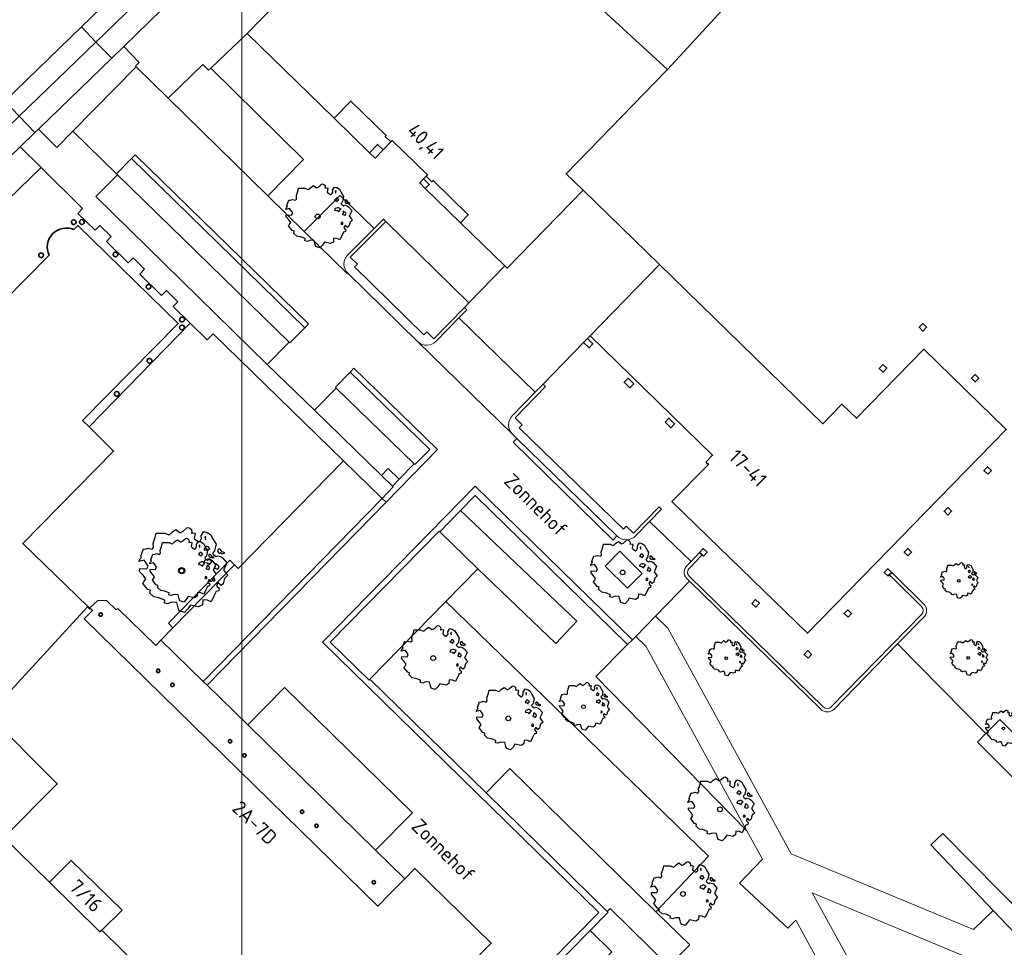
# Model space of a CAD drawing. Header units: metres. Extents: x 152391 to 157968, y 462336 to 467280.
# Tile 19 of 256: x 154716 to 154809, y 462645 to 462732. Entities that reach past the tile are written whole.
import ezdxf
from ezdxf.enums import TextEntityAlignment as Align

# ---------------------------------------------------------------- set-up
doc = ezdxf.new("R2010")
doc.units = ezdxf.units.M
doc.header["$LTSCALE"] = 0.75
doc.layers.get('0').update_dxf_attribs({"lineweight": 25})
for name, color, linetype, lineweight in [('B-GV-GR-BOOM-S', 252, 'Continuous', 25), ('B-WE-GR-BEPLANTING_CULTUUR_BODEMBEDEKKER-GV', 251, 'Continuous', 18), ('B-WE-GR-BEPLANTING_CULTUUR_HEESTERS-GV', 251, 'Continuous', 18), ('B-WE-GR-GROENVOORZIENING-GV', 251, 'Continuous', 18), ('B-WE-IE-TERREINAFSCHEIDING_KUNSTMATIG_MUUR-GV', 251, 'Continuous', 18), ('B-WE-OG-BEBOUWING-GV', 6, 'Continuous', 35), ('B-WE-OG-BEBOUWING-T18', 1, 'Continuous', 18), ('B-WE-OG-TERREIN_CULTUURSCHEIDING-GV', 251, 'Continuous', 18), ('B-WE-OG-TOPOGRAFIE-T18', 1, 'Continuous', 18), ('B-WE-VH-VERHARDING_ASFALT-GV', 251, 'Continuous', 18), ('B-WE-VH-VERHARDING_BETON-GV', 251, 'Continuous', 18), ('B-WE-VH-VERHARDING_BETONSTRAATSTEEN-GV', 251, 'Continuous', 18), ('B-WE-VH-VERHARDING_TEGEL-GV', 251, 'Continuous', 18)]:
    doc.layers.add(name, color=color, linetype=linetype, lineweight=lineweight)
doc.layers.add('X-XX-AL-TEKENBLAD_HULPLIJN-G', color=7, linetype='Continuous', lineweight=18, plot=False)
doc.styles.add('NLCS-ISO-M750-T18', font='NLCS-ISO.ttf', dxfattribs={"height": 1.35})

# ---------------------------------------------------------------- blocks, each defined once
blk = doc.blocks.new('SGR-BOOM_21_30')
at = {"linetype": 'Continuous'}
for p, q in [((-1.133, 1.088), (-1.109, 1.187)), ((-1.121, 0.924), (-1.133, 1.088)), ((-1.109, 1.187), (-1.051, 1.335)), ((-1.051, 1.335), (-1.016, 1.499)), ((-1.016, 1.499), (-0.668, 1.499)), ((-0.668, 1.499), (-0.516, 1.433)), ((-0.516, 1.433), (-0.47, 1.45)), ((-0.47, 1.45), (-0.365, 1.548)), ((-0.365, 1.548), (-0.226, 1.647)), ((-0.226, 1.647), (-0.133, 1.581)), ((-0.133, 1.581), (-0.063, 1.515)), ((-0.063, 1.515), (0.065, 1.581)), ((0.065, 1.581), (0.205, 1.712)), ((0.205, 1.712), (0.263, 1.729)), ((0.263, 1.729), (0.333, 1.696)), ((0.333, 1.696), (0.391, 1.647)), ((0.402, 1.532), (0.379, 1.499)), ((0.379, 1.499), (0.53, 1.515)), ((0.391, 1.647), (0.402, 1.532)), ((0.542, 1.483), (0.507, 1.285)), ((0.507, 1.285), (0.565, 1.236)), ((0.53, 1.515), (0.542, 1.483)), ((0.565, 1.236), (0.693, 1.154)), ((0.693, 1.154), (0.751, 1.203)), ((0.751, 1.203), (0.798, 1.285)), ((0.786, 1.4), (0.891, 1.565)), ((0.798, 1.285), (0.786, 1.4)), ((0.891, 1.565), (1.019, 1.532)), ((0.972, 1.368), (0.926, 1.335)), ((0.926, 1.335), (0.949, 1.253)), ((0.972, 0.973), (0.937, 0.908)), ((0.949, 1.253), (0.961, 1.236)), ((0.961, 1.269), (0.972, 1.368)), ((1.03, 0.973), (0.972, 0.973)), ((1.019, 1.532), (1.158, 1.45)), ((1.077, 0.94), (1.03, 0.973)), ((1.124, 0.875), (1.077, 0.94)), ((1.158, 1.45), (1.251, 1.269)), ((1.251, 1.269), (1.379, 1.055)), ((1.379, 1.055), (1.321, 0.793)), ((-1.703, 0.365), (-1.656, 0.48)), ((-1.493, 0.415), (-1.703, 0.365)), ((-1.679, -0.029), (-1.668, 0.086)), ((-1.668, 0.086), (-1.389, 0.07)), ((-1.656, 0.48), (-1.598, 0.53)), ((-1.633, 0.579), (-1.528, 0.875)), ((-1.598, 0.53), (-1.633, 0.579)), ((-1.528, 0.875), (-1.458, 0.858)), ((-1.423, 0.333), (-1.493, 0.415)), ((-1.458, 0.858), (-1.342, 0.908)), ((-1.33, 0.185), (-1.423, 0.333)), ((-1.389, 0.07), (-1.33, 0.185)), ((-1.342, 0.908), (-1.179, 0.858)), ((-1.179, 0.858), (-1.121, 0.924)), ((0.937, 0.908), (0.891, 0.875)), ((0.891, 0.875), (0.926, 0.825)), ((0.926, 0.415), (0.891, 0.333)), ((0.891, 0.333), (1.03, 0.316)), ((0.926, 0.825), (0.984, 0.842)), ((1.054, 0.464), (0.926, 0.415)), ((0.984, 0.842), (1.03, 0.776)), ((1.03, 0.776), (1.077, 0.842)), ((1.03, 0.316), (1.112, 0.251)), ((1.112, 0.464), (1.054, 0.464)), ((1.077, 0.842), (1.124, 0.875)), ((1.217, 0.398), (1.112, 0.464)), ((1.112, 0.251), (1.205, 0.365)), ((1.205, 0.365), (1.24, 0.415)), ((1.321, 0.793), (1.228, 0.694)), ((1.228, 0.694), (1.275, 0.628)), ((1.275, 0.628), (1.379, 0.563)), ((1.344, 0.185), (1.31, 0.103)), ((1.434, 0.049), (1.31, 0.103)), ((1.356, 0.3), (1.344, 0.234)), ((1.344, 0.234), (1.344, 0.185)), ((1.426, 0.234), (1.356, 0.3)), ((1.379, 0.563), (1.438, 0.595)), ((1.472, 0.201), (1.426, 0.234)), ((1.434, 0.049), (1.507, 0.136)), ((1.472, 0.858), (1.438, 0.809)), ((1.438, 0.809), (1.461, 0.743)), ((1.438, 0.595), (1.565, 0.563)), ((1.461, 0.743), (1.531, 0.694)), ((1.542, 0.858), (1.472, 0.858)), ((1.507, 0.136), (1.472, 0.201)), ((1.531, 0.727), (1.635, 0.678)), ((1.531, 0.694), (1.542, 0.727)), ((1.624, 0.76), (1.542, 0.858)), ((1.565, 0.563), (1.635, 0.513)), ((1.728, 0.71), (1.624, 0.76)), ((1.635, 0.678), (1.728, 0.71)), ((1.635, 0.513), (1.81, 0.316)), ((1.717, 0.103), (1.67, 0.037)), ((1.67, 0.037), (1.763, -0.094)), ((1.81, 0.316), (1.717, 0.103)), ((-1.54, -0.177), (-1.679, -0.029)), ((-1.551, -0.505), (-1.493, -0.423)), ((-1.354, -0.752), (-1.551, -0.505)), ((-1.435, -0.324), (-1.54, -0.177)), ((-1.493, -0.423), (-1.435, -0.324)), ((-1.249, -0.784), (-1.354, -0.752)), ((-1.272, -0.899), (-1.249, -0.784)), ((-1.109, -1.047), (-1.272, -0.899)), ((1.286, -0.292), (1.24, -0.357)), ((1.24, -0.357), (1.251, -0.423)), ((1.263, -0.423), (1.333, -0.407)), ((1.333, -0.341), (1.286, -0.292)), ((1.356, -0.883), (1.286, -1.014)), ((1.333, -0.407), (1.333, -0.341)), ((1.368, -0.834), (1.356, -0.883)), ((1.484, -0.801), (1.368, -0.834)), ((1.461, -0.472), (1.391, -0.587)), ((1.391, -0.587), (1.426, -0.637)), ((1.426, -0.637), (1.496, -0.702)), ((1.577, -0.587), (1.461, -0.472)), ((1.496, -0.702), (1.484, -0.801)), ((1.658, -0.522), (1.577, -0.587)), ((1.682, -0.423), (1.658, -0.522)), ((1.717, -0.308), (1.682, -0.423)), ((1.845, -0.177), (1.717, -0.308)), ((1.763, -0.094), (1.845, -0.177)), ((-0.912, -1.08), (-1.109, -1.047)), ((-0.668, -1.179), (-0.912, -1.08)), ((-0.679, -1.294), (-0.668, -1.179)), ((-0.551, -1.326), (-0.679, -1.294)), ((-0.4, -1.261), (-0.551, -1.326)), ((-0.191, -1.277), (-0.4, -1.261)), ((-0.156, -1.425), (-0.191, -1.277)), ((-0.133, -1.491), (-0.156, -1.425)), ((-0.098, -1.606), (-0.133, -1.491)), ((0.112, -1.671), (-0.098, -1.606)), ((0.251, -1.524), (0.112, -1.671)), ((0.356, -1.376), (0.251, -1.524)), ((0.682, -1.441), (0.356, -1.376)), ((0.833, -1.359), (0.682, -1.441)), ((0.844, -1.162), (0.833, -1.359)), ((1.03, -1.179), (0.844, -1.162)), ((1.182, -1.244), (1.03, -1.179)), ((1.286, -1.014), (1.182, -1.244))]:
    blk.add_line(p, q, dxfattribs=at)
blk.add_circle((0, 0), 0.126, dxfattribs=at)
blk = doc.blocks.new('SGR-BOOM_31_50')
at = {"linetype": 'Continuous'}
for p, q in [((-1.402, 1.78), (-1.355, 1.999)), ((-1.355, 1.999), (-0.89, 1.999)), ((-0.89, 1.999), (-0.688, 1.911)), ((-0.688, 1.911), (-0.626, 1.933)), ((-0.626, 1.933), (-0.487, 2.064)), ((-0.487, 2.064), (-0.301, 2.196)), ((-0.301, 2.196), (-0.177, 2.108)), ((-0.177, 2.108), (-0.084, 2.02)), ((-0.084, 2.02), (0.087, 2.108)), ((0.087, 2.108), (0.273, 2.283)), ((0.273, 2.283), (0.351, 2.305)), ((0.351, 2.305), (0.444, 2.261)), ((0.444, 2.261), (0.521, 2.196)), ((0.537, 2.042), (0.506, 1.999)), ((0.506, 1.999), (0.707, 2.02)), ((0.521, 2.196), (0.537, 2.042)), ((0.723, 1.977), (0.676, 1.714)), ((0.707, 2.02), (0.723, 1.977)), ((1.048, 1.867), (1.188, 2.086)), ((1.064, 1.714), (1.048, 1.867)), ((1.188, 2.086), (1.358, 2.042)), ((1.358, 2.042), (1.545, 1.933)), ((1.545, 1.933), (1.669, 1.692)), ((-2.177, 0.772), (-2.038, 1.166)), ((-2.038, 1.166), (-1.944, 1.144)), ((-1.944, 1.144), (-1.789, 1.21)), ((-1.789, 1.21), (-1.572, 1.144)), ((-1.572, 1.144), (-1.495, 1.232)), ((-1.51, 1.451), (-1.479, 1.582)), ((-1.495, 1.232), (-1.51, 1.451)), ((-1.479, 1.582), (-1.402, 1.78)), ((0.676, 1.714), (0.754, 1.648)), ((0.754, 1.648), (0.924, 1.539)), ((0.924, 1.539), (1.002, 1.604)), ((1.002, 1.604), (1.064, 1.714)), ((1.25, 1.21), (1.188, 1.166)), ((1.188, 1.166), (1.234, 1.101)), ((1.296, 1.823), (1.234, 1.78)), ((1.234, 1.78), (1.265, 1.67)), ((1.234, 1.101), (1.312, 1.122)), ((1.296, 1.298), (1.25, 1.21)), ((1.265, 1.67), (1.281, 1.648)), ((1.281, 1.692), (1.296, 1.823)), ((1.374, 1.298), (1.296, 1.298)), ((1.312, 1.122), (1.374, 1.035)), ((1.436, 1.254), (1.374, 1.298)), ((1.374, 1.035), (1.436, 1.122)), ((1.498, 1.166), (1.436, 1.254)), ((1.436, 1.122), (1.498, 1.166)), ((1.762, 1.057), (1.638, 0.925)), ((1.669, 1.692), (1.839, 1.407)), ((1.839, 1.407), (1.762, 1.057)), ((1.963, 1.144), (1.917, 1.079)), ((1.917, 1.079), (1.948, 0.991)), ((1.948, 0.991), (2.041, 0.925)), ((2.056, 1.144), (1.963, 1.144)), ((2.041, 0.969), (2.18, 0.903)), ((2.041, 0.925), (2.056, 0.969)), ((2.165, 1.013), (2.056, 1.144)), ((2.304, 0.947), (2.165, 1.013)), ((2.18, 0.903), (2.304, 0.947)), ((-2.27, 0.487), (-2.208, 0.641)), ((-1.991, 0.553), (-2.27, 0.487)), ((-2.239, -0.038), (-2.224, 0.115)), ((-2.224, 0.115), (-1.851, 0.093)), ((-2.208, 0.641), (-2.131, 0.706)), ((-2.131, 0.706), (-2.177, 0.772)), ((-1.898, 0.444), (-1.991, 0.553)), ((-1.774, 0.246), (-1.898, 0.444)), ((-1.851, 0.093), (-1.774, 0.246)), ((1.234, 0.553), (1.188, 0.444)), ((1.188, 0.444), (1.374, 0.422)), ((1.405, 0.619), (1.234, 0.553)), ((1.374, 0.422), (1.483, 0.334)), ((1.483, 0.619), (1.405, 0.619)), ((1.622, 0.531), (1.483, 0.619)), ((1.483, 0.334), (1.607, 0.487)), ((1.607, 0.487), (1.653, 0.553)), ((1.638, 0.925), (1.7, 0.838)), ((1.7, 0.838), (1.839, 0.75)), ((1.793, 0.246), (1.746, 0.137)), ((1.911, 0.065), (1.746, 0.137)), ((1.808, 0.4), (1.793, 0.312)), ((1.793, 0.312), (1.793, 0.246)), ((1.901, 0.312), (1.808, 0.4)), ((1.839, 0.75), (1.917, 0.794)), ((1.963, 0.268), (1.901, 0.312)), ((1.911, 0.065), (2.01, 0.181)), ((1.917, 0.794), (2.087, 0.75)), ((2.01, 0.181), (1.963, 0.268)), ((2.087, 0.75), (2.18, 0.684)), ((2.18, 0.684), (2.413, 0.422)), ((2.289, 0.137), (2.227, 0.049)), ((2.227, 0.049), (2.351, -0.126)), ((2.413, 0.422), (2.289, 0.137)), ((-2.053, -0.235), (-2.239, -0.038)), ((-2.069, -0.673), (-1.991, -0.564)), ((-1.805, -1.002), (-2.069, -0.673)), ((-1.913, -0.433), (-2.053, -0.235)), ((-1.991, -0.564), (-1.913, -0.433)), ((1.715, -0.389), (1.653, -0.476)), ((1.653, -0.476), (1.669, -0.564)), ((1.684, -0.564), (1.777, -0.542)), ((1.777, -0.454), (1.715, -0.389)), ((1.777, -0.542), (1.777, -0.454)), ((1.948, -0.63), (1.855, -0.783)), ((1.855, -0.783), (1.901, -0.849)), ((1.901, -0.849), (1.994, -0.936)), ((2.103, -0.783), (1.948, -0.63)), ((2.211, -0.695), (2.103, -0.783)), ((2.242, -0.564), (2.211, -0.695)), ((2.289, -0.411), (2.242, -0.564)), ((2.459, -0.235), (2.289, -0.411)), ((2.351, -0.126), (2.459, -0.235)), ((-1.665, -1.046), (-1.805, -1.002)), ((-1.696, -1.199), (-1.665, -1.046)), ((-1.479, -1.396), (-1.696, -1.199)), ((-1.216, -1.44), (-1.479, -1.396)), ((-0.89, -1.571), (-1.216, -1.44)), ((-0.906, -1.725), (-0.89, -1.571)), ((-0.735, -1.769), (-0.906, -1.725)), ((-0.533, -1.681), (-0.735, -1.769)), ((-0.254, -1.703), (-0.533, -1.681)), ((-0.208, -1.9), (-0.254, -1.703)), ((0.475, -1.834), (0.335, -2.031)), ((0.909, -1.922), (0.475, -1.834)), ((1.11, -1.812), (0.909, -1.922)), ((1.126, -1.55), (1.11, -1.812)), ((1.374, -1.571), (1.126, -1.55)), ((1.576, -1.659), (1.374, -1.571)), ((1.715, -1.352), (1.576, -1.659)), ((1.808, -1.177), (1.715, -1.352)), ((1.824, -1.112), (1.808, -1.177)), ((1.979, -1.068), (1.824, -1.112)), ((1.994, -0.936), (1.979, -1.068)), ((-0.177, -1.988), (-0.208, -1.9)), ((-0.13, -2.141), (-0.177, -1.988)), ((0.149, -2.229), (-0.13, -2.141)), ((0.335, -2.031), (0.149, -2.229))]:
    blk.add_line(p, q, dxfattribs=at)
blk.add_circle((0, 0), 0.169, dxfattribs=at)
blk = doc.blocks.new('SGR-BOOM_50_100')
at = {"linetype": 'Continuous'}
for p, q in [((-0.649, 2.752), (-0.401, 2.928)), ((-0.401, 2.928), (-0.236, 2.811)), ((-0.236, 2.811), (-0.112, 2.694)), ((-0.112, 2.694), (0.116, 2.811)), ((0.116, 2.811), (0.364, 3.044)), ((0.364, 3.044), (0.467, 3.074)), ((0.467, 3.074), (0.591, 3.015)), ((0.591, 3.015), (0.695, 2.928)), ((0.695, 2.928), (0.715, 2.723)), ((-2.014, 1.935), (-1.972, 2.11)), ((-1.993, 1.643), (-2.014, 1.935)), ((-1.972, 2.11), (-1.869, 2.373)), ((-1.869, 2.373), (-1.807, 2.665)), ((-1.807, 2.665), (-1.187, 2.665)), ((-1.187, 2.665), (-0.918, 2.548)), ((-0.918, 2.548), (-0.835, 2.577)), ((-0.835, 2.577), (-0.649, 2.752)), ((0.715, 2.723), (0.674, 2.665)), ((0.674, 2.665), (0.943, 2.694)), ((0.964, 2.636), (0.902, 2.285)), ((0.902, 2.285), (1.005, 2.198)), ((0.943, 2.694), (0.964, 2.636)), ((1.005, 2.198), (1.232, 2.052)), ((1.232, 2.052), (1.336, 2.139)), ((1.336, 2.139), (1.418, 2.285)), ((1.398, 2.49), (1.584, 2.782)), ((1.418, 2.285), (1.398, 2.49)), ((1.584, 2.782), (1.811, 2.723)), ((1.729, 2.431), (1.646, 2.373)), ((1.646, 2.373), (1.687, 2.227)), ((1.687, 2.227), (1.708, 2.198)), ((1.708, 2.256), (1.729, 2.431)), ((1.811, 2.723), (2.059, 2.577)), ((2.059, 2.577), (2.225, 2.256)), ((2.225, 2.256), (2.452, 1.876)), ((2.452, 1.876), (2.349, 1.409)), ((-2.944, 0.854), (-2.841, 0.942)), ((-2.903, 1.029), (-2.717, 1.555)), ((-2.841, 0.942), (-2.903, 1.029)), ((-2.717, 1.555), (-2.593, 1.526)), ((-2.593, 1.526), (-2.386, 1.613)), ((-2.386, 1.613), (-2.096, 1.526)), ((-2.096, 1.526), (-1.993, 1.643)), ((1.667, 1.613), (1.584, 1.555)), ((1.584, 1.555), (1.646, 1.467)), ((1.646, 1.467), (1.749, 1.497)), ((1.729, 1.73), (1.667, 1.613)), ((1.832, 1.73), (1.729, 1.73)), ((1.749, 1.497), (1.832, 1.38)), ((1.915, 1.672), (1.832, 1.73)), ((1.832, 1.38), (1.915, 1.497)), ((1.997, 1.555), (1.915, 1.672)), ((1.915, 1.497), (1.997, 1.555)), ((2.349, 1.409), (2.183, 1.234)), ((2.183, 1.234), (2.266, 1.117)), ((2.266, 1.117), (2.452, 1)), ((2.452, 1), (2.556, 1.059)), ((2.618, 1.526), (2.556, 1.438)), ((2.556, 1.438), (2.597, 1.321)), ((2.556, 1.059), (2.783, 1)), ((2.597, 1.321), (2.721, 1.234)), ((2.742, 1.526), (2.618, 1.526)), ((2.721, 1.292), (2.907, 1.205)), ((2.721, 1.234), (2.742, 1.292)), ((2.886, 1.351), (2.742, 1.526)), ((2.783, 1), (2.907, 0.913)), ((3.072, 1.263), (2.886, 1.351)), ((2.907, 1.205), (3.072, 1.263)), ((-3.027, 0.65), (-2.944, 0.854)), ((-2.655, 0.737), (-3.027, 0.65)), ((-2.985, -0.051), (-2.965, 0.153)), ((-2.965, 0.153), (-2.469, 0.124)), ((-2.531, 0.591), (-2.655, 0.737)), ((-2.365, 0.329), (-2.531, 0.591)), ((-2.469, 0.124), (-2.365, 0.329)), ((1.646, 0.737), (1.584, 0.591)), ((1.584, 0.591), (1.832, 0.562)), ((1.873, 0.825), (1.646, 0.737)), ((1.832, 0.562), (1.977, 0.445)), ((1.977, 0.825), (1.873, 0.825)), ((2.163, 0.708), (1.977, 0.825)), ((1.977, 0.445), (2.142, 0.65)), ((2.142, 0.65), (2.204, 0.737)), ((2.39, 0.329), (2.328, 0.183)), ((2.549, 0.087), (2.328, 0.183)), ((2.411, 0.533), (2.39, 0.416)), ((2.39, 0.416), (2.39, 0.329)), ((2.535, 0.416), (2.411, 0.533)), ((2.618, 0.358), (2.535, 0.416)), ((2.549, 0.087), (2.68, 0.241)), ((2.68, 0.241), (2.618, 0.358)), ((2.907, 0.913), (3.217, 0.562)), ((3.052, 0.183), (2.969, 0.066)), ((2.969, 0.066), (3.135, -0.168)), ((3.217, 0.562), (3.052, 0.183)), ((-2.737, -0.314), (-2.985, -0.051)), ((-2.758, -0.898), (-2.655, -0.752)), ((-2.407, -1.336), (-2.758, -0.898)), ((-2.551, -0.577), (-2.737, -0.314)), ((-2.655, -0.752), (-2.551, -0.577)), ((2.287, -0.518), (2.204, -0.635)), ((2.204, -0.635), (2.225, -0.752)), ((2.245, -0.752), (2.37, -0.723)), ((2.37, -0.606), (2.287, -0.518)), ((2.37, -0.723), (2.37, -0.606)), ((2.597, -0.84), (2.473, -1.044)), ((2.804, -1.044), (2.597, -0.84)), ((2.948, -0.927), (2.804, -1.044)), ((2.99, -0.752), (2.948, -0.927)), ((3.052, -0.548), (2.99, -0.752)), ((3.279, -0.314), (3.052, -0.548)), ((3.135, -0.168), (3.279, -0.314)), ((-2.22, -1.394), (-2.407, -1.336)), ((-2.262, -1.599), (-2.22, -1.394)), ((-1.972, -1.862), (-2.262, -1.599)), ((2.287, -1.803), (2.101, -2.212)), ((2.411, -1.57), (2.287, -1.803)), ((2.432, -1.482), (2.411, -1.57)), ((2.638, -1.424), (2.432, -1.482)), ((2.473, -1.044), (2.535, -1.132)), ((2.535, -1.132), (2.659, -1.248)), ((2.659, -1.248), (2.638, -1.424)), ((-1.621, -1.92), (-1.972, -1.862)), ((-1.187, -2.095), (-1.621, -1.92)), ((-1.207, -2.3), (-1.187, -2.095)), ((-0.98, -2.358), (-1.207, -2.3)), ((-0.711, -2.241), (-0.98, -2.358)), ((-0.339, -2.271), (-0.711, -2.241)), ((-0.277, -2.533), (-0.339, -2.271)), ((-0.236, -2.65), (-0.277, -2.533)), ((-0.174, -2.855), (-0.236, -2.65)), ((0.447, -2.709), (0.199, -2.971)), ((0.633, -2.446), (0.447, -2.709)), ((1.212, -2.563), (0.633, -2.446)), ((1.48, -2.417), (1.212, -2.563)), ((1.501, -2.066), (1.48, -2.417)), ((1.832, -2.095), (1.501, -2.066)), ((2.101, -2.212), (1.832, -2.095)), ((0.199, -2.971), (-0.174, -2.855))]:
    blk.add_line(p, q, dxfattribs=at)
blk.add_circle((0, 0), 0.225, dxfattribs=at)
blk = doc.blocks.new('SGR-BOOM_100')
at = {"linetype": 'Continuous'}
for p, q in [((-0.863, 3.661), (-0.533, 3.894)), ((-0.533, 3.894), (-0.313, 3.738)), ((-0.313, 3.738), (-0.148, 3.583)), ((-0.148, 3.583), (0.154, 3.738)), ((0.154, 3.738), (0.484, 4.049)), ((0.484, 4.049), (0.622, 4.088)), ((0.622, 4.088), (0.787, 4.01)), ((0.787, 4.01), (0.924, 3.894)), ((0.924, 3.894), (0.952, 3.622)), ((-2.678, 2.573), (-2.623, 2.806)), ((-2.623, 2.806), (-2.486, 3.156)), ((-2.486, 3.156), (-2.403, 3.544)), ((-2.403, 3.544), (-1.578, 3.544)), ((-1.578, 3.544), (-1.221, 3.389)), ((-1.221, 3.389), (-1.111, 3.428)), ((-1.111, 3.428), (-0.863, 3.661)), ((0.952, 3.622), (0.897, 3.544)), ((0.897, 3.544), (1.254, 3.583)), ((1.282, 3.505), (1.199, 3.039)), ((1.199, 3.039), (1.337, 2.923)), ((1.254, 3.583), (1.282, 3.505)), ((1.337, 2.923), (1.639, 2.729)), ((1.639, 2.729), (1.777, 2.845)), ((1.777, 2.845), (1.887, 3.039)), ((1.859, 3.311), (2.107, 3.7)), ((1.887, 3.039), (1.859, 3.311)), ((2.107, 3.7), (2.409, 3.622)), ((2.299, 3.233), (2.189, 3.156)), ((2.189, 3.156), (2.244, 2.962)), ((2.244, 2.962), (2.272, 2.923)), ((2.272, 3), (2.299, 3.233)), ((2.409, 3.622), (2.739, 3.428)), ((2.739, 3.428), (2.959, 3)), ((2.959, 3), (3.261, 2.495)), ((-3.861, 1.369), (-3.613, 2.068)), ((-3.613, 2.068), (-3.448, 2.029)), ((-3.448, 2.029), (-3.173, 2.146)), ((-3.173, 2.146), (-2.788, 2.029)), ((-2.788, 2.029), (-2.651, 2.185)), ((-2.651, 2.185), (-2.678, 2.573)), ((2.217, 2.146), (2.107, 2.068)), ((2.107, 2.068), (2.189, 1.952)), ((2.189, 1.952), (2.327, 1.991)), ((2.299, 2.301), (2.217, 2.146)), ((2.437, 2.301), (2.299, 2.301)), ((2.327, 1.991), (2.437, 1.835)), ((2.546, 2.224), (2.437, 2.301)), ((2.437, 1.835), (2.546, 1.991)), ((2.656, 2.068), (2.546, 2.224)), ((2.546, 1.991), (2.656, 2.068)), ((3.124, 1.874), (2.904, 1.641)), ((3.261, 2.495), (3.124, 1.874)), ((3.481, 2.029), (3.399, 1.913)), ((3.399, 1.913), (3.454, 1.758)), ((3.646, 2.029), (3.481, 2.029)), ((3.839, 1.796), (3.646, 2.029)), ((-4.026, 0.864), (-3.916, 1.136)), ((-3.531, 0.981), (-4.026, 0.864)), ((-3.916, 1.136), (-3.778, 1.253)), ((-3.778, 1.253), (-3.861, 1.369)), ((-3.366, 0.787), (-3.531, 0.981)), ((2.189, 0.981), (2.107, 0.787)), ((2.492, 1.097), (2.189, 0.981)), ((2.629, 1.097), (2.492, 1.097)), ((2.877, 0.942), (2.629, 1.097)), ((2.849, 0.864), (2.931, 0.981)), ((2.904, 1.641), (3.014, 1.486)), ((3.014, 1.486), (3.261, 1.33)), ((3.261, 1.33), (3.399, 1.408)), ((3.399, 1.408), (3.701, 1.33)), ((3.454, 1.758), (3.619, 1.641)), ((3.619, 1.719), (3.866, 1.602)), ((3.619, 1.641), (3.646, 1.719)), ((3.701, 1.33), (3.866, 1.214)), ((4.086, 1.68), (3.839, 1.796)), ((3.866, 1.602), (4.086, 1.68)), ((3.866, 1.214), (4.279, 0.748)), ((-3.971, -0.068), (-3.943, 0.204)), ((-3.943, 0.204), (-3.283, 0.165)), ((-3.146, 0.437), (-3.366, 0.787)), ((-3.283, 0.165), (-3.146, 0.437)), ((2.107, 0.787), (2.437, 0.748)), ((2.437, 0.748), (2.629, 0.592)), ((2.629, 0.592), (2.849, 0.864)), ((3.179, 0.437), (3.096, 0.243)), ((3.39, 0.115), (3.096, 0.243)), ((3.206, 0.709), (3.179, 0.553)), ((3.179, 0.553), (3.179, 0.437)), ((3.371, 0.553), (3.206, 0.709)), ((3.481, 0.476), (3.371, 0.553)), ((3.39, 0.115), (3.564, 0.32)), ((3.564, 0.32), (3.481, 0.476)), ((4.059, 0.243), (3.949, 0.087)), ((3.949, 0.087), (4.169, -0.223)), ((4.279, 0.748), (4.059, 0.243)), ((-3.641, -0.418), (-3.971, -0.068)), ((-3.393, -0.767), (-3.641, -0.418)), ((-3.531, -1), (-3.393, -0.767)), ((3.041, -0.689), (2.931, -0.845)), ((2.931, -0.845), (2.959, -1)), ((3.151, -0.806), (3.041, -0.689)), ((3.151, -0.961), (3.151, -0.806)), ((4.059, -0.728), (3.976, -1)), ((4.361, -0.418), (4.059, -0.728)), ((4.169, -0.223), (4.361, -0.418)), ((-3.668, -1.194), (-3.531, -1)), ((-3.201, -1.777), (-3.668, -1.194)), ((-2.953, -1.855), (-3.201, -1.777)), ((-3.008, -2.126), (-2.953, -1.855)), ((2.986, -1), (3.151, -0.961)), ((3.454, -1.117), (3.289, -1.389)), ((3.289, -1.389), (3.371, -1.505)), ((3.371, -1.505), (3.536, -1.66)), ((3.729, -1.389), (3.454, -1.117)), ((3.536, -1.66), (3.509, -1.893)), ((3.921, -1.233), (3.729, -1.389)), ((3.976, -1), (3.921, -1.233)), ((-2.623, -2.476), (-3.008, -2.126)), ((-2.156, -2.554), (-2.623, -2.476)), ((-1.578, -2.787), (-2.156, -2.554)), ((-1.606, -3.059), (-1.578, -2.787)), ((1.997, -2.748), (1.969, -3.214)), ((2.437, -2.787), (1.997, -2.748)), ((2.794, -2.942), (2.437, -2.787)), ((3.041, -2.398), (2.794, -2.942)), ((3.206, -2.088), (3.041, -2.398)), ((3.234, -1.971), (3.206, -2.088)), ((3.509, -1.893), (3.234, -1.971)), ((-1.303, -3.136), (-1.606, -3.059)), ((-0.946, -2.981), (-1.303, -3.136)), ((-0.451, -3.02), (-0.946, -2.981)), ((-0.368, -3.369), (-0.451, -3.02)), ((-0.313, -3.525), (-0.368, -3.369)), ((-0.231, -3.797), (-0.313, -3.525)), ((0.594, -3.602), (0.264, -3.952)), ((0.842, -3.253), (0.594, -3.602)), ((1.612, -3.408), (0.842, -3.253)), ((1.969, -3.214), (1.612, -3.408)), ((0.264, -3.952), (-0.231, -3.797))]:
    blk.add_line(p, q, dxfattribs=at)
blk.add_circle((0, 0), 0.299, dxfattribs=at)

msp = doc.modelspace()

# ---------------------------------------------------------------- linework, layer by layer
at = {"layer": 'B-WE-GR-BEPLANTING_CULTUUR_BODEMBEDEKKER-GV'}
msp.add_lwpolyline([(154806.422, 462663.961), (154809.971, 462660.43), (154810.826, 462661.29), (154812.092, 462662.562), (154808.543, 462666.093), (154807.227, 462664.77)], close=True, dxfattribs=at)
at = {"layer": 'B-WE-GR-BEPLANTING_CULTUUR_HEESTERS-GV'}
for points in [[(154725.165, 462717.595), (154723.122, 462715.523), (154739.307, 462699.648), (154741.388, 462701.761)], [(154745.842, 462697.426), (154743.782, 462695.323), (154750.132, 462689.151), (154750.755, 462689.808), (154751.788, 462688.823), (154753.199, 462690.279)], [(154755.636, 462683.826), (154759.227, 462680.342), (154766.595, 462673.273), (154768.575, 462675.392), (154757.592, 462685.837)], [(154759.997, 462659.156), (154771.433, 462647.956), (154771.714, 462648.241), (154777.261, 462642.761), (154779.254, 462644.778), (154776.052, 462647.92), (154762.251, 462661.458)], [(154807.923, 462648.029), (154811.966, 462643.772), (154812.88, 462643.389), (154813.912, 462644.409), (154803.151, 462655.31), (154802.025, 462654.24)], [(154760.05, 462632.404), (154771.874, 462644.138), (154769.833, 462646.15), (154758.154, 462634.279)]]:
    msp.add_lwpolyline(points, close=True, dxfattribs=at)
at = {"layer": 'B-WE-GR-GROENVOORZIENING-GV'}
for points in [[(154772.356, 462683.457), (154762.91, 462692.662), (154762.558, 462692.302), (154772.018, 462683.047)], [(154772.627, 462681.999), (154771.242, 462680.596), (154773.369, 462678.496), (154774.754, 462679.899)]]:
    msp.add_lwpolyline(points, close=True, dxfattribs=at)
at = {"layer": 'B-WE-IE-TERREINAFSCHEIDING_KUNSTMATIG_MUUR-GV'}
for points in [[(154750.537, 462713.162), (154750.308, 462713.392), (154749.433, 462712.517), (154746.943, 462710.028)], [(154755.292, 462701.861), (154757.436, 462704.056), (154758.181, 462704.819), (154757.949, 462705.046), (154755.059, 462702.088), (154754.388, 462702.737), (154754.13, 462702.459), (154747.571, 462708.873), (154747.84, 462709.142), (154747.172, 462709.797), (154750.537, 462713.162)], [(154746.955, 462708.248), (154753.53, 462701.822)], [(154775.449, 462684.816), (154776.578, 462685.98), (154776.344, 462686.207), (154773.916, 462683.701), (154773.252, 462684.363), (154772.971, 462684.079), (154763.124, 462693.679), (154763.411, 462693.958), (154762.734, 462694.598), (154765.624, 462697.562), (154765.391, 462697.788), (154764.651, 462697.029), (154762.504, 462694.827)], [(154762.499, 462693.062), (154762.91, 462692.662), (154772.356, 462683.457)], [(154774.15, 462683.476), (154775.449, 462684.816)], [(154779.148, 462680.332), (154780.406, 462681.659), (154780.171, 462681.883), (154779.369, 462681.038), (154778.902, 462680.544)], [(154779.055, 462679.328), (154779.215, 462679.172), (154791.629, 462667.062)], [(154791.858, 462667.293), (154779.265, 462679.577)], [(154801.367, 462677.003), (154798.683, 462679.643), (154798.324, 462679.996), (154798.098, 462679.763), (154798.456, 462679.411), (154801.14, 462676.77)], [(154801.16, 462676.036), (154792.619, 462667.284)], [(154798.881, 462673.236), (154801.411, 462675.83)], [(154792.849, 462667.054), (154798.881, 462673.236)]]:
    msp.add_lwpolyline(points, dxfattribs=at)
for points in [[(154746.943, 462710.028, 0.425839), (154746.955, 462708.248)], [(154753.53, 462701.822, 0.411464), (154755.292, 462701.861)], [(154762.504, 462694.827, 0.417565), (154762.499, 462693.062)], [(154772.356, 462683.457, 0.421962), (154774.15, 462683.476)], [(154778.902, 462680.544, 0.425058), (154779.055, 462679.328)], [(154779.265, 462679.577, -0.428005), (154779.148, 462680.332)], [(154801.14, 462676.77, -0.40599), (154801.16, 462676.036)], [(154801.411, 462675.83, 0.400662), (154801.367, 462677.003)], [(154791.629, 462667.062, 0.411479), (154792.849, 462667.054)], [(154792.619, 462667.284, -0.41129), (154791.858, 462667.293)]]:
    msp.add_lwpolyline(points, format="xyb", dxfattribs=at)
at = {"layer": 'B-WE-OG-BEBOUWING-GV'}
for points in [[(154754.965, 462747.918), (154777.152, 462727.537), (154789.715, 462741.214), (154790.917, 462740.068), (154793.109, 462742.523), (154789.452, 462746.262), (154788.9, 462746.811), (154789.05, 462747.011), (154770.819, 462765.477), (154755.463, 462748.519), (154755.463, 462748.373)], [(154754.965, 462747.918), (154754.464, 462748.416), (154737.432, 462730.939), (154745.649, 462722.927), (154747.23, 462724.553), (154750.552, 462721.289), (154750.482, 462721.218), (154751.006, 462720.707), (154751.121, 462720.825), (154754.467, 462717.572), (154754.351, 462717.455), (154754.878, 462716.935), (154754.994, 462717.052), (154758.322, 462713.804), (154757.592, 462713.056), (154761.765, 462708.985), (154761.994, 462708.762), (154769.159, 462716.123), (154767.558, 462717.682), (154777.056, 462727.433), (154777.152, 462727.537)], [(154748.983, 462719.68), (154749.506, 462719.169), (154750.262, 462719.945), (154749.739, 462720.455)], [(154754.102, 462717.202), (154753.732, 462716.828), (154754.259, 462716.308), (154754.628, 462716.682)], [(154780.777, 462690.43), (154780.836, 462690.373), (154781.003, 462690.212), (154777.559, 462686.697), (154780.955, 462683.395), (154790.356, 462674.25), (154799.371, 462683.494), (154800.253, 462684.398), (154809.147, 462693.518), (154801.349, 462701.103), (154794.993, 462694.577), (154793.625, 462695.909), (154791.821, 462694.057), (154776.371, 462709.102), (154769.822, 462702.377), (154781.398, 462691.073)], [(154801.267, 462703.528), (154800.919, 462703.169), (154801.277, 462702.821), (154801.626, 462703.179)], [(154769.568, 462702.115), (154769.199, 462701.734), (154769.729, 462701.22), (154770.098, 462701.601)], [(154797.5, 462699.645), (154797.152, 462699.286), (154797.511, 462698.938), (154797.859, 462699.297)], [(154806.205, 462698.707), (154805.855, 462698.35), (154806.213, 462698), (154806.562, 462698.358)], [(154773.578, 462697.455), (154773.949, 462697.834), (154773.418, 462698.354), (154773.047, 462697.976)], [(154776.911, 462694.201), (154777.448, 462693.679), (154777.817, 462694.059), (154777.281, 462694.581)], [(154807.395, 462689.282), (154807.744, 462689.639), (154807.386, 462689.989), (154807.037, 462689.631)], [(154803.628, 462685.425), (154803.977, 462685.783), (154803.619, 462686.132), (154803.27, 462685.775)], [(154780.171, 462681.883), (154780.406, 462681.659), (154780.534, 462681.539), (154780.876, 462681.9), (154780.513, 462682.244)], [(154799.856, 462681.563), (154800.205, 462681.921), (154799.847, 462682.27), (154799.498, 462681.913)], [(154797.976, 462679.638), (154798.098, 462679.763), (154798.324, 462679.996), (154797.967, 462680.345), (154797.618, 462679.988)], [(154785.457, 462677.427), (154785.112, 462677.065), (154785.474, 462676.72), (154785.819, 462677.082)], [(154712.943, 462666.538), (154719.481, 462660.009), (154714.446, 462654.948), (154718.753, 462650.708), (154720.798, 462652.765), (154725.608, 462648.078), (154723.686, 462646.192), (154742.809, 462627.373), (154742.738, 462627.302), (154743.006, 462627.039), (154747.931, 462632.043), (154747.845, 462632.127), (154760.482, 462644.965), (154753.279, 462652.014), (154752.318, 462651.032), (154750.919, 462649.603), (154749.787, 462648.446), (154722.041, 462675.607), (154722.813, 462676.396), (154722.613, 462676.591), (154722.578, 462676.555), (154722.366, 462676.762)], [(154794.197, 462675.77), (154794.529, 462676.11), (154794.172, 462676.46), (154793.839, 462676.119)], [(154790.417, 462671.9), (154790.762, 462672.253), (154790.404, 462672.602), (154790.059, 462672.249)], [(154718.753, 462650.708), (154723.514, 462646.024), (154723.686, 462646.192), (154725.608, 462648.078), (154720.798, 462652.765)]]:
    msp.add_lwpolyline(points, close=True, dxfattribs=at)
for points in [[(154722.366, 462676.762), (154716.242, 462682.747), (154724.809, 462691.46), (154722.866, 462693.379), (154722.488, 462693.752), (154721.885, 462694.349), (154730.894, 462703.531), (154721.439, 462712.792), (154721.061, 462712.407)], [(154718.714, 462709.977), (154712.308, 462703.503), (154711.273, 462704.527), (154694.675, 462687.589), (154705.747, 462676.621), (154704.301, 462675.167), (154712.943, 462666.538), (154722.366, 462676.762)]]:
    msp.add_lwpolyline(points, dxfattribs=at)
for points in [[(154720.935, 462713.308, 0.996967), (154721.16, 462712.918)], [(154721.16, 462712.918, 1.003034), (154720.935, 462713.308)], [(154721.702, 462713.32, 1), (154721.927, 462712.931)], [(154721.927, 462712.931, 1), (154721.702, 462713.32)], [(154721.061, 462712.407, 0.690607), (154718.714, 462709.977)], [(154717.858, 462710.178, 0.999191), (154718.083, 462709.788)], [(154718.083, 462709.788, 1.000819), (154717.858, 462710.178)], [(154724.868, 462710.255, 1.003034), (154725.093, 462709.865)], [(154725.093, 462709.865, 0.996967), (154724.868, 462710.255)], [(154728.003, 462707.197, 1), (154728.228, 462706.808)], [(154728.228, 462706.808, 1), (154728.003, 462707.197)], [(154731.157, 462704.103, 0.996967), (154731.382, 462703.713)], [(154731.16, 462703.345, 1.003034), (154731.385, 462702.955)], [(154731.382, 462703.713, 1.003034), (154731.157, 462704.103)], [(154731.385, 462702.955, 0.996967), (154731.16, 462703.345)], [(154728.085, 462700.204, 0.999191), (154728.31, 462699.814)], [(154728.31, 462699.814, 0.996967), (154728.085, 462700.204)], [(154725.002, 462697.065, 0.999191), (154725.227, 462696.675)], [(154725.227, 462696.675, 1.000819), (154725.002, 462697.065)], [(154723.505, 462676.151, 0.994601), (154723.665, 462675.873)], [(154723.665, 462675.873, 1), (154723.505, 462676.151)], [(154728.939, 462670.825, 1.001152), (154729.099, 462670.548)], [(154729.099, 462670.548, 0.998866), (154728.939, 462670.825)], [(154730.283, 462669.506, 1.001152), (154730.443, 462669.229)], [(154730.443, 462669.229, 0.998866), (154730.283, 462669.506)], [(154735.737, 462664.169, 0.998866), (154735.897, 462663.892)], [(154735.897, 462663.892, 1.001152), (154735.737, 462664.169)], [(154737.086, 462662.838, 0.994601), (154737.246, 462662.56)], [(154737.246, 462662.56, 1), (154737.086, 462662.838)], [(154742.54, 462657.507, 0.99573), (154742.7, 462657.23)], [(154742.7, 462657.23, 1.004271), (154742.54, 462657.507)], [(154743.899, 462656.183, 1.004271), (154744.059, 462655.906)], [(154744.059, 462655.906, 1.001152), (154743.899, 462656.183)], [(154749.317, 462650.85, 0.99573), (154749.477, 462650.573)], [(154749.477, 462650.573, 1.004271), (154749.317, 462650.85)]]:
    msp.add_lwpolyline(points, format="xyb", dxfattribs=at)
at = {"layer": 'B-WE-OG-TERREIN_CULTUURSCHEIDING-GV'}
for points in [[(154757.592, 462685.837), (154768.575, 462675.392), (154766.595, 462673.273), (154759.227, 462680.342), (154756.197, 462677.238), (154781.02, 462653.172), (154776.052, 462647.92), (154779.254, 462644.778), (154777.261, 462642.761), (154788.452, 462631.705), (154790.269, 462633.565), (154794.389, 462629.502), (154797.306, 462632.417), (154789.252, 462647.117), (154788.513, 462646.379), (154783.958, 462650.616), (154786.109, 462652.878), (154784.634, 462655.576), (154770.369, 462670.164), (154773.374, 462673.169), (154758.985, 462687.27)], [(154749.029, 462669.897), (154759.997, 462659.156), (154762.251, 462661.458), (154776.052, 462647.92), (154781.02, 462653.172), (154756.197, 462677.238)], [(154774.151, 462673.946), (154773.82, 462673.615), (154773.374, 462673.169), (154770.369, 462670.164), (154784.634, 462655.576), (154775.102, 462673.014)], [(154806.704, 462620.786), (154826.149, 462634.979), (154790.82, 462649.711)]]:
    msp.add_lwpolyline(points, close=True, dxfattribs=at)
for points in [[(154779.215, 462679.172), (154776.008, 462675.848), (154777.169, 462674.719), (154788.824, 462653.398), (154806.046, 462646.228), (154807.923, 462648.029), (154802.025, 462654.24), (154803.151, 462655.31), (154813.912, 462644.409), (154812.88, 462643.389), (154817.383, 462641.502), (154827.146, 462645.365), (154825.568, 462646.902), (154820.671, 462651.672), (154819.789, 462650.772), (154816.2, 462654.291), (154817.077, 462655.186), (154810.826, 462661.29), (154809.971, 462660.43), (154806.422, 462663.961), (154807.227, 462664.77), (154798.881, 462673.236), (154792.849, 462667.054)], [(154791.629, 462667.062), (154779.215, 462679.172)]]:
    msp.add_lwpolyline(points, dxfattribs=at)
msp.add_lwpolyline([(154792.849, 462667.054, -0.411479), (154791.629, 462667.062)], format="xyb", dxfattribs=at)
at = {"layer": 'B-WE-VH-VERHARDING_ASFALT-GV'}
msp.add_lwpolyline([(154645.106, 462657.322), (154649.852, 462661.855), (154659.365, 462671.179), (154708.837, 462719.047), (154714.519, 462724.546), (154721.764, 462731.566), (154741.259, 462750.476), (154742.143, 462751.316)], dxfattribs=at)
msp.add_lwpolyline([(154645.106, 462657.322), (154649.852, 462661.855), (154659.365, 462671.179), (154708.837, 462719.047), (154714.519, 462724.546), (154721.764, 462731.566), (154741.259, 462750.476), (154742.143, 462751.316)], dxfattribs=at)
at = {"layer": 'B-WE-VH-VERHARDING_BETON-GV'}
msp.add_lwpolyline([(154769.199, 462701.734), (154769.568, 462702.115), (154769.822, 462702.377), (154776.371, 462709.102), (154769.159, 462716.123), (154761.994, 462708.762), (154761.765, 462708.985), (154758.358, 462705.469), (154757.949, 462705.046), (154758.181, 462704.819), (154757.436, 462704.056), (154764.651, 462697.029), (154765.391, 462697.788)], close=True, dxfattribs=at)
msp.add_lwpolyline([(154769.199, 462701.734), (154769.568, 462702.115), (154769.822, 462702.377), (154776.371, 462709.102), (154769.159, 462716.123), (154761.994, 462708.762), (154761.765, 462708.985), (154758.358, 462705.469), (154757.949, 462705.046), (154758.181, 462704.819), (154757.436, 462704.056), (154764.651, 462697.029), (154765.391, 462697.788)], close=True, dxfattribs=at)
at = {"layer": 'B-WE-VH-VERHARDING_BETONSTRAATSTEEN-GV'}
for points in [[(154749.433, 462712.517), (154750.308, 462713.392), (154750.537, 462713.162), (154758.358, 462705.469), (154761.765, 462708.985), (154757.592, 462713.056), (154754.259, 462716.308), (154753.732, 462716.828), (154754.102, 462717.202), (154754.351, 462717.455), (154754.467, 462717.572), (154751.121, 462720.825), (154751.006, 462720.707), (154750.262, 462719.945), (154749.506, 462719.169), (154748.983, 462719.68), (154745.649, 462722.927), (154737.432, 462730.939), (154733.982, 462727.659), (154742.754, 462719.032), (154739.393, 462715.586), (154742.822, 462712.229), (154746.211, 462715.621)], [(154717.709, 462721.915), (154719.432, 462720.173), (154720.948, 462721.711), (154726.94, 462727.789), (154726.868, 462727.86), (154727.213, 462728.218), (154725.775, 462729.721), (154724.627, 462728.61)], [(154729.96, 462724.819), (154739.393, 462715.586), (154742.754, 462719.032), (154733.982, 462727.659), (154733.788, 462727.475), (154733.25, 462728.026)], [(154725.094, 462717.666), (154725.165, 462717.595), (154741.388, 462701.761), (154741.46, 462701.691), (154742.883, 462703.135), (154726.508, 462719.119)], [(154742.883, 462703.135), (154743.232, 462703.493), (154726.858, 462719.476), (154726.508, 462719.119)], [(154758.358, 462705.469), (154750.537, 462713.162), (154747.172, 462709.797), (154747.84, 462709.142), (154747.571, 462708.873), (154754.13, 462702.459), (154754.388, 462702.737), (154755.059, 462702.088), (154757.949, 462705.046)], [(154722.366, 462676.762), (154722.578, 462676.555), (154722.613, 462676.591), (154722.566, 462676.636), (154723.307, 462677.343), (154724.131, 462677.351), (154725.055, 462676.454), (154725.194, 462676.595), (154728.791, 462673.09), (154729.267, 462673.586), (154730.404, 462674.767), (154729.992, 462675.19), (154735.798, 462681.152), (154736.227, 462680.722), (154736.567, 462680.381), (154746.517, 462690.552), (154734.208, 462702.564), (154733.637, 462701.989), (154732.034, 462703.548), (154722.488, 462693.752), (154722.866, 462693.379), (154724.809, 462691.46), (154716.242, 462682.747)], [(154745.842, 462697.426), (154753.199, 462690.279), (154753.271, 462690.21), (154754.691, 462691.619), (154747.165, 462698.941), (154745.761, 462697.505)], [(154751.148, 462688.164), (154751.219, 462688.094), (154750.196, 462686.978), (154750.554, 462686.628), (154755.398, 462691.629), (154747.514, 462699.299), (154747.165, 462698.941), (154754.691, 462691.619), (154753.271, 462690.21), (154753.199, 462690.279), (154751.788, 462688.823)], [(154736.227, 462680.722), (154730.404, 462674.767), (154729.267, 462673.586), (154733.286, 462669.681), (154750.196, 462686.978), (154746.517, 462690.552), (154736.567, 462680.381)], [(154755.636, 462683.826), (154757.592, 462685.837), (154758.985, 462687.27), (154773.374, 462673.169), (154773.82, 462673.615), (154758.976, 462688.161), (154744.556, 462673.395), (154770.652, 462647.847), (154749.834, 462626.731), (154750.282, 462626.288), (154756.445, 462632.562), (154758.154, 462634.279), (154769.833, 462646.15), (154771.523, 462647.868), (154771.433, 462647.956), (154759.997, 462659.156), (154749.029, 462669.897), (154748.959, 462669.825), (154745.263, 462673.406), (154755.564, 462683.895)], [(154750.196, 462686.978), (154733.286, 462669.681), (154733.643, 462669.331), (154750.554, 462686.628)], [(154759.227, 462680.342), (154755.636, 462683.826), (154755.564, 462683.895), (154745.263, 462673.406), (154748.959, 462669.825), (154749.029, 462669.897), (154756.197, 462677.238)], [(154753.051, 462657.275), (154740.967, 462669.132), (154737.487, 462665.574), (154749.556, 462653.741)]]:
    msp.add_lwpolyline(points, close=True, dxfattribs=at)
for points in [[(154749.433, 462712.517), (154746.211, 462715.621), (154742.822, 462712.229), (154746.923, 462708.215), (154746.955, 462708.248)], [(154746.943, 462710.028), (154749.433, 462712.517)]]:
    msp.add_lwpolyline(points, dxfattribs=at)
msp.add_lwpolyline([(154746.955, 462708.248, -0.425839), (154746.943, 462710.028)], format="xyb", dxfattribs=at)
at = {"layer": 'B-WE-VH-VERHARDING_TEGEL-GV'}
for points in [[(154741.259, 462750.476), (154721.764, 462731.566), (154723.145, 462730.14), (154743.381, 462749.741), (154746.834, 462753.528), (154749.945, 462757.599), (154752.692, 462761.928), (154755.436, 462767.214)], [(154755.436, 462767.214), (154752.692, 462761.928), (154749.945, 462757.599), (154746.834, 462753.528), (154743.381, 462749.741), (154723.145, 462730.14), (154724.627, 462728.61), (154725.775, 462729.721), (154744.971, 462748.459)], [(154744.971, 462748.459), (154725.775, 462729.721), (154727.213, 462728.218), (154726.868, 462727.86), (154726.94, 462727.789), (154729.96, 462724.819), (154733.25, 462728.026), (154733.788, 462727.475), (154733.982, 462727.659), (154737.432, 462730.939), (154754.464, 462748.416), (154754.754, 462748.714), (154751.359, 462751.741)], [(154742.822, 462712.229), (154739.393, 462715.586), (154729.96, 462724.819), (154726.94, 462727.789), (154720.948, 462721.711), (154725.094, 462717.666), (154726.508, 462719.119), (154726.858, 462719.476), (154743.232, 462703.493), (154742.883, 462703.135), (154741.46, 462701.691), (154741.388, 462701.761), (154739.307, 462699.648), (154743.782, 462695.323), (154745.842, 462697.426), (154745.761, 462697.505), (154747.165, 462698.941), (154747.514, 462699.299), (154755.398, 462691.629), (154750.554, 462686.628), (154733.643, 462669.331), (154737.487, 462665.574), (154740.967, 462669.132), (154753.051, 462657.275), (154749.556, 462653.741), (154752.318, 462651.032), (154753.279, 462652.014), (154760.482, 462644.965), (154747.845, 462632.127)], [(154654.939, 462661.001), (154657.144, 462663.243), (154715.972, 462720.232), (154717.378, 462721.594), (154715.899, 462723.121), (154708.577, 462716.029), (154659.496, 462668.492), (154659.308, 462668.617), (154652.363, 462661.834), (154652.532, 462661.514), (154649.403, 462657.368), (154648.175, 462655.632), (154647.506, 462654.802)], [(154654.834, 462657.345), (154657.169, 462660.097), (154657.662, 462660.678), (154657.803, 462660.843), (154658.176, 462660.483), (154685.776, 462687.301), (154708.523, 462709.147), (154717.968, 462718.265), (154715.972, 462720.232), (154657.144, 462663.243), (154654.939, 462661.001)], [(154772.356, 462683.457), (154772.018, 462683.047), (154762.558, 462692.302), (154762.91, 462692.662), (154762.499, 462693.062), (154753.53, 462701.822), (154746.955, 462708.248), (154746.923, 462708.215), (154742.822, 462712.229)], [(154762.504, 462694.827), (154764.651, 462697.029), (154757.436, 462704.056), (154755.292, 462701.861)], [(154753.53, 462701.822), (154762.499, 462693.062)], [(154750.282, 462626.288), (154749.834, 462626.731), (154770.652, 462647.847), (154744.556, 462673.395), (154758.976, 462688.161), (154773.82, 462673.615), (154774.151, 462673.946), (154776.008, 462675.848), (154779.215, 462679.172), (154779.055, 462679.328)], [(154778.902, 462680.544), (154779.369, 462681.038), (154775.449, 462684.816), (154774.15, 462683.476)], [(154811.966, 462643.772), (154807.923, 462648.029), (154806.046, 462646.228), (154788.824, 462653.398), (154777.169, 462674.719), (154776.008, 462675.848), (154774.151, 462673.946), (154775.102, 462673.014), (154784.634, 462655.576), (154786.109, 462652.878), (154783.958, 462650.616), (154788.513, 462646.379), (154789.252, 462647.117), (154797.306, 462632.417)], [(154777.261, 462642.761), (154771.714, 462648.241), (154771.433, 462647.956), (154771.523, 462647.868), (154769.833, 462646.15), (154771.874, 462644.138)]]:
    msp.add_lwpolyline(points, dxfattribs=at)
for points in [[(154715.899, 462723.121), (154723.145, 462730.14), (154721.764, 462731.566), (154714.519, 462724.546)], [(154723.145, 462730.14), (154715.899, 462723.121), (154717.378, 462721.594), (154717.709, 462721.915), (154724.627, 462728.61)], [(154720.948, 462721.711), (154719.432, 462720.173), (154717.709, 462721.915), (154717.378, 462721.594), (154715.972, 462720.232), (154717.968, 462718.265), (154721.885, 462714.403), (154721.434, 462713.94), (154723.062, 462712.344), (154723.507, 462712.798), (154724.587, 462711.742), (154724.14, 462711.286), (154726.199, 462709.268), (154726.656, 462709.735), (154727.729, 462708.667), (154727.28, 462708.208), (154729.339, 462706.19), (154729.794, 462706.654), (154730.883, 462705.59), (154730.426, 462705.124), (154732.034, 462703.548), (154733.637, 462701.989), (154734.208, 462702.564), (154746.517, 462690.552), (154750.196, 462686.978), (154751.219, 462688.094), (154751.148, 462688.164), (154750.132, 462689.151), (154743.782, 462695.323), (154739.307, 462699.648), (154723.122, 462715.523), (154725.165, 462717.595), (154725.094, 462717.666)], [(154751.148, 462688.164), (154751.788, 462688.823), (154750.755, 462689.808), (154750.132, 462689.151)], [(154772.627, 462681.999), (154774.754, 462679.899), (154773.369, 462678.496), (154771.242, 462680.596)], [(154730.404, 462674.767), (154736.227, 462680.722), (154735.798, 462681.152), (154729.992, 462675.19)], [(154733.643, 462669.331), (154733.286, 462669.681), (154729.267, 462673.586), (154728.791, 462673.09), (154725.194, 462676.595), (154725.055, 462676.454), (154724.131, 462677.351), (154723.307, 462677.343), (154722.566, 462676.636), (154722.613, 462676.591), (154722.813, 462676.396), (154722.041, 462675.607), (154749.787, 462648.446), (154750.919, 462649.603), (154752.318, 462651.032), (154749.556, 462653.741), (154737.487, 462665.574)], [(154806.704, 462620.786), (154790.82, 462649.711), (154826.149, 462634.979)]]:
    msp.add_lwpolyline(points, close=True, dxfattribs=at)
for points in [[(154755.292, 462701.861, -0.411464), (154753.53, 462701.822)], [(154762.499, 462693.062, -0.417565), (154762.504, 462694.827)], [(154774.15, 462683.476, -0.421962), (154772.356, 462683.457)], [(154779.055, 462679.328, -0.425058), (154778.902, 462680.544)], [(154723.665, 462675.873, -0.994601), (154723.505, 462676.151)], [(154723.505, 462676.151, -1), (154723.665, 462675.873)], [(154729.099, 462670.548, -1.001152), (154728.939, 462670.825)], [(154728.939, 462670.825, -0.998866), (154729.099, 462670.548)], [(154730.443, 462669.229, -1.001152), (154730.283, 462669.506)], [(154730.283, 462669.506, -0.998866), (154730.443, 462669.229)], [(154735.897, 462663.892, -0.998866), (154735.737, 462664.169)], [(154735.737, 462664.169, -1.001152), (154735.897, 462663.892)], [(154737.246, 462662.56, -0.994601), (154737.086, 462662.838)], [(154737.086, 462662.838, -1), (154737.246, 462662.56)], [(154742.7, 462657.23, -0.99573), (154742.54, 462657.507)], [(154742.54, 462657.507, -1.004271), (154742.7, 462657.23)], [(154744.059, 462655.906, -1.004271), (154743.899, 462656.183)], [(154743.899, 462656.183, -1.001152), (154744.059, 462655.906)], [(154749.477, 462650.573, -0.99573), (154749.317, 462650.85)], [(154749.317, 462650.85, -1.004271), (154749.477, 462650.573)]]:
    msp.add_lwpolyline(points, format="xyb", dxfattribs=at)
at = {"layer": 'X-XX-AL-TEKENBLAD_HULPLIJN-G', "flags": 128}
msp.add_lwpolyline([(155036.916, 462830.468), (154981.309, 462830.468), (154981.309, 462830.468), (154736.916, 462830.468), (154736.916, 462594.769), (154736.916, 462594.769), (154736.916, 462399.968), (154895.435, 462399.968), (154895.435, 462490.787), (155036.916, 462490.787)], close=True, dxfattribs=at)

# ---------------------------------------------------------------- block references
at = {"layer": 'B-GV-GR-BOOM-S', "transparency": 33554559}
for name, p in [('SGR-BOOM_50_100', (154744.093, 462713.65)), ('SGR-BOOM_100', (154731.233, 462680.16)), ('SGR-BOOM_50_100', (154731.233, 462680.16)), ('SGR-BOOM_50_100', (154772.9, 462680)), ('SGR-BOOM_21_30', (154804.652, 462679.197)), ('SGR-BOOM_50_100', (154755, 462671.9)), ('SGR-BOOM_21_30', (154782.7, 462671.9)), ('SGR-BOOM_21_30', (154805.562, 462671.923)), ('SGR-BOOM_50_100', (154762.1, 462666.2)), ('SGR-BOOM_31_50', (154769.2, 462667.3)), ('SGR-BOOM_21_30', (154808.895, 462665.255)), ('SGR-BOOM_50_100', (154782.1, 462657.6)), ('SGR-BOOM_50_100', (154778.6, 462649.6))]:
    msp.add_blockref(name, p, dxfattribs=at)

# ---------------------------------------------------------------- texts
at = {"layer": 'B-WE-OG-BEBOUWING-T18', "style": 'NLCS-ISO-M750-T18'}
for s, rotation, p in [('40,41', 315.8, (154754.188, 462720.633)), ('17-41', 315.8, (154784.752, 462689.862)), ('2A-7D', 315.6, (154738.149, 462656.335)), ('7/16', 315.5, (154722.2, 462649.42))]:
    msp.add_text(s, height=1.35, rotation=rotation, dxfattribs=at).set_placement(p, align=Align.MIDDLE)
at = {"layer": 'B-WE-OG-TOPOGRAFIE-T18', "style": 'NLCS-ISO-M750-T18'}
for p in [(154764.721, 462686.384), (154755.975, 462653.745)]:
    msp.add_text('Zonnehof', height=1.35, rotation=315.3, dxfattribs=at).set_placement(p, align=Align.MIDDLE)

doc.saveas('drawing.dxf')
